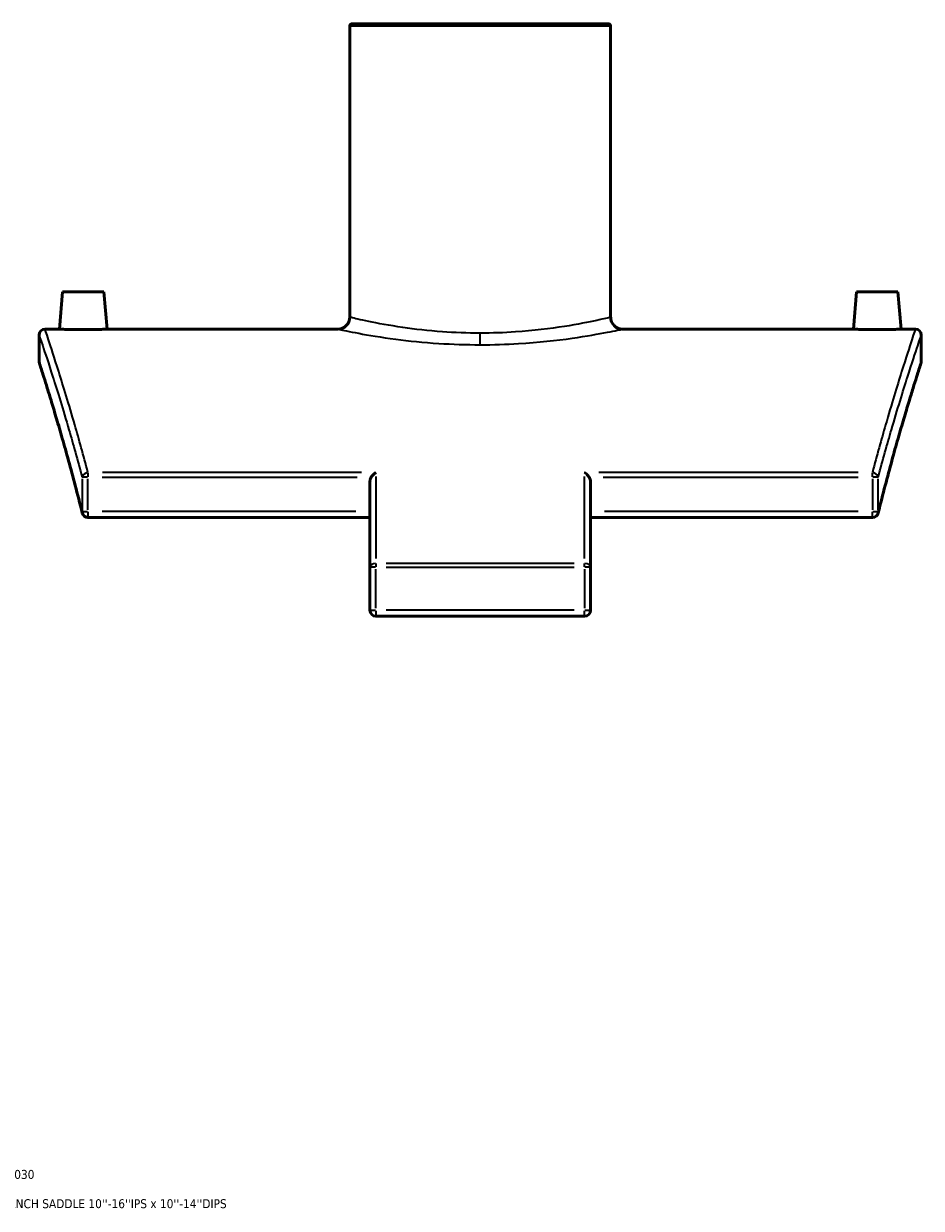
# Model space of a CAD drawing. Header units: inches. Extents: x -5.8 to 56, y -6.3 to 37.
# Tile 8 of 9: x 35 to 47, y 1.5 to 17.3. Entities that reach past the tile are written whole.
import ezdxf

# ---------------------------------------------------------------- set-up
doc = ezdxf.new("R2010")
doc.units = ezdxf.units.IN
doc.header["$MEASUREMENT"] = 0
for name, color, linetype, lineweight in [('Title (ANSI)', 7, 'Continuous', 50), ('Visible (ANSI)', 7, 'Continuous', 50), ('Visible Narrow (ANSI)', 7, 'Continuous', 35)]:
    doc.layers.add(name, color=color, linetype=linetype, lineweight=lineweight)
doc.styles.add('Text Style29', font='tahoma.ttf')

# ---------------------------------------------------------------- blocks, each defined once
blk = doc.blocks.new('Title Blocks ANSI - Large')
at = {"layer": 'Title (ANSI)', "color": 5, "true_color": 0x0000ff, "style": 'Text Style29'}
for tag, p in [('PART_NUMBER_001', (0.341, 0.873)), ('DESCRIPTION_001', (0.369, 0.481))]:
    blk.add_attdef(tag, p, '', height=0.12, dxfattribs=at)

msp = doc.modelspace()

# ---------------------------------------------------------------- linework, layer by layer
at = {"layer": 'Visible (ANSI)'}
for p, q in [((39.337, 17.309), (39.337, 13.41)), ((39.369, 17.341), (42.798, 17.341)), ((42.829, 17.309), (42.829, 13.41)), ((35.493, 13.749), (35.45, 13.251)), ((35.493, 13.749), (36.044, 13.749)), ((36.044, 13.749), (36.088, 13.251)), ((46.122, 13.749), (46.079, 13.251)), ((46.673, 13.749), (46.122, 13.749)), ((46.673, 13.749), (46.717, 13.251)), ((35.178, 13.171), (35.178, 12.82)), ((35.45, 13.251), (35.258, 13.251)), ((39.178, 13.251), (36.088, 13.251)), ((46.079, 13.251), (42.989, 13.251)), ((46.909, 13.251), (46.717, 13.251)), ((46.988, 12.82), (46.988, 13.171)), ((39.607, 10.064), (39.607, 11.204)), ((42.56, 11.204), (42.56, 10.064)), ((39.607, 10.73), (35.833, 10.73)), ((46.334, 10.73), (42.56, 10.73)), ((39.607, 10.064), (39.607, 9.487)), ((42.56, 9.487), (42.56, 10.064)), ((39.687, 9.408), (42.48, 9.408))]:
    msp.add_line(p, q, dxfattribs=at)
for centre, radius, start, end in [((39.369, 17.309), 0.0319, 90, 180), ((42.798, 17.309), 0.0319, 0, 90), ((39.178, 13.41), 0.159, 270, 0), ((42.989, 13.41), 0.159, 180, 270), ((35.258, 13.171), 0.0796, 90, 180), ((46.909, 13.171), 0.0796, 0, 90), ((35.258, 12.82), 0.0796, 180, 197.8992), ((46.909, 12.82), 0.0796, 342.1008, 0), ((35.833, 10.81), 0.0796, 193.9267, 270), ((46.334, 10.81), 0.0796, 270, 346.0733), ((39.687, 9.487), 0.0796, 180, 270), ((42.48, 9.487), 0.0796, 270, 0)]:
    msp.add_arc(centre, radius, start, end, dxfattribs=at)
for points, knots in [([(35.769, 13.245), (35.729, 13.245), (35.686, 13.245), (35.607, 13.246), (35.571, 13.247), (35.515, 13.248), (35.49, 13.249), (35.458, 13.25), (35.45, 13.251), (35.45, 13.251)], [0, 0, 0, 0, 0.305698, 0.305698, 0.611396, 0.611396, 0.916978, 0.916978, 1.222561, 1.222561, 1.222561, 1.222561]), ([(36.088, 13.251), (36.088, 13.251), (36.08, 13.25), (36.048, 13.249), (36.023, 13.248), (35.966, 13.247), (35.93, 13.246), (35.852, 13.245), (35.809, 13.245), (35.769, 13.245)], [3.667683, 3.667683, 3.667683, 3.667683, 3.973133, 3.973133, 4.278584, 4.278584, 4.584414, 4.584414, 4.890244, 4.890244, 4.890244, 4.890244]), ([(46.398, 13.245), (46.358, 13.245), (46.315, 13.245), (46.236, 13.246), (46.2, 13.247), (46.144, 13.248), (46.119, 13.249), (46.087, 13.25), (46.079, 13.251), (46.079, 13.251)], [2.445122, 2.445122, 2.445122, 2.445122, 2.750952, 2.750952, 3.056782, 3.056782, 3.362232, 3.362232, 3.667683, 3.667683, 3.667683, 3.667683]), ([(46.717, 13.251), (46.717, 13.251), (46.709, 13.25), (46.676, 13.249), (46.652, 13.248), (46.595, 13.247), (46.559, 13.246), (46.481, 13.245), (46.438, 13.245), (46.398, 13.245)], [6.112804, 6.112804, 6.112804, 6.112804, 6.418387, 6.418387, 6.72397, 6.72397, 7.029667, 7.029667, 7.335365, 7.335365, 7.335365, 7.335365]), ([(35.756, 10.79), (35.724, 10.917), (35.693, 11.039), (35.632, 11.272), (35.602, 11.383), (35.544, 11.593), (35.516, 11.693), (35.463, 11.88), (35.437, 11.967), (35.389, 12.13), (35.367, 12.205), (35.325, 12.342), (35.306, 12.404), (35.271, 12.515), (35.256, 12.564), (35.23, 12.648), (35.218, 12.683), (35.2, 12.739), (35.194, 12.761), (35.184, 12.789), (35.182, 12.796), (35.182, 12.796)], [5.54603, 5.54603, 5.54603, 5.54603, 7.031538, 7.031538, 8.517045, 8.517045, 10.002553, 10.002553, 11.48806, 11.48806, 12.973567, 12.973567, 14.459075, 14.459075, 15.944582, 15.944582, 17.43009, 17.43009, 18.915597, 18.915597, 20.401105, 20.401105, 20.401105, 20.401105]), ([(46.984, 12.796), (46.984, 12.796), (46.982, 12.789), (46.973, 12.761), (46.966, 12.739), (46.948, 12.683), (46.937, 12.648), (46.911, 12.564), (46.895, 12.515), (46.861, 12.404), (46.842, 12.342), (46.8, 12.205), (46.777, 12.13), (46.729, 11.967), (46.704, 11.88), (46.65, 11.693), (46.622, 11.593), (46.565, 11.383), (46.535, 11.272), (46.474, 11.039), (46.443, 10.917), (46.411, 10.79)], [18.458106, 18.458106, 18.458106, 18.458106, 19.943614, 19.943614, 21.429121, 21.429121, 22.914629, 22.914629, 24.400136, 24.400136, 25.885644, 25.885644, 27.371151, 27.371151, 28.856658, 28.856658, 30.342166, 30.342166, 31.827673, 31.827673, 33.313181, 33.313181, 33.313181, 33.313181]), ([(39.625, 11.27), (39.621, 11.263), (39.617, 11.255), (39.61, 11.234), (39.607, 11.218), (39.607, 11.204)], [-1.2072136, -1.2072136, -1.2072136, -1.2072136, -1.1474841, -1.1474841, -1.0414633, -1.0414633, -1.0414633, -1.0414633]), ([(39.625, 11.27), (39.632, 11.281), (39.64, 11.291), (39.661, 11.313), (39.674, 11.323), (39.687, 11.331), (39.687, 11.331), (39.687, 11.331)], [0, 0, 0, 0, 0.0983759, 0.0983759, 0.2349408, 0.2349408, 0.2358346, 0.2358346, 0.2358346, 0.2358346]), ([(42.48, 11.331), (42.48, 11.331), (42.48, 11.331), (42.489, 11.326), (42.497, 11.32), (42.513, 11.305), (42.52, 11.297), (42.532, 11.283), (42.537, 11.277), (42.541, 11.27)], [-0.0009012, -0.0009012, -0.0009012, -0.0009012, 0, 0, 0.0904112, 0.0904112, 0.176557, 0.176557, 0.236865, 0.236865, 0.236865, 0.236865]), ([(42.56, 11.204), (42.56, 11.218), (42.557, 11.234), (42.55, 11.255), (42.546, 11.263), (42.541, 11.27)], [-0.3463379, -0.3463379, -0.3463379, -0.3463379, -0.2403171, -0.2403171, -0.1805876, -0.1805876, -0.1805876, -0.1805876])]:
    msp.add_open_spline(points, degree=3, knots=knots, dxfattribs=at)
at = {"layer": 'Visible Narrow (ANSI)'}
for p, q in [((42.808, 17.309), (39.359, 17.309)), ((41.083, 13.044), (41.083, 13.186)), ((35.827, 11.27), (35.756, 11.27)), ((35.833, 11.329), (35.833, 11.273)), ((36.022, 11.27), (39.436, 11.27)), ((39.494, 11.331), (36.026, 11.331)), ((39.687, 11.277), (39.687, 10.181)), ((42.48, 10.181), (42.48, 11.277)), ((46.141, 11.331), (42.673, 11.331)), ((42.731, 11.27), (46.144, 11.27)), ((46.334, 11.273), (46.334, 11.329)), ((46.41, 11.27), (46.339, 11.27)), ((35.755, 11.247), (35.755, 10.833)), ((35.833, 10.833), (35.833, 11.247)), ((46.334, 11.247), (46.334, 10.833)), ((46.412, 10.833), (46.412, 11.247)), ((35.756, 10.81), (35.827, 10.81)), ((35.833, 10.803), (35.833, 10.73)), ((39.418, 10.81), (36.022, 10.81)), ((46.145, 10.81), (42.748, 10.81)), ((46.334, 10.73), (46.334, 10.803)), ((46.339, 10.81), (46.41, 10.81)), ((39.68, 10.064), (39.607, 10.064)), ((39.687, 10.112), (39.687, 10.067)), ((39.687, 9.516), (39.687, 10.035)), ((42.34, 10.114), (39.826, 10.114)), ((39.826, 10.064), (42.34, 10.064)), ((42.48, 10.067), (42.48, 10.112)), ((42.48, 10.035), (42.48, 9.516)), ((42.559, 10.064), (42.486, 10.064)), ((39.607, 9.487), (39.68, 9.487)), ((39.687, 9.481), (39.687, 9.408)), ((42.34, 9.487), (39.826, 9.487)), ((42.48, 9.408), (42.48, 9.481)), ((42.486, 9.487), (42.559, 9.487))]:
    msp.add_line(p, q, dxfattribs=at)
for centre, major_axis, ratio, start_param, end_param in [((35.833, 11.27), (-0.077, -0.0205), 0.762698, 4.583331, 5.874831), ((46.334, 11.27), (0.077, -0.0205), 0.762698, 0.408354, 1.699855), ((35.833, 10.81), (-0.0773, -0.0192), 0.740155, 5.976078, 6.267022), ((46.334, 10.81), (0.0773, -0.0192), 0.740155, 0.016164, 0.307107), ((39.687, 10.064), (-0.0796, 0), 0.629868, 4.790929, 6.204645), ((42.48, 10.064), (0.0796, 0), 0.629868, 0.07854, 1.492257)]:
    msp.add_ellipse(centre, major_axis=major_axis, ratio=ratio, start_param=start_param, end_param=end_param, dxfattribs=at)
for points, knots in [([(41.083, 13.197), (40.912, 13.197), (40.74, 13.204), (40.387, 13.229), (40.207, 13.25), (39.866, 13.299), (39.71, 13.328), (39.475, 13.377), (39.395, 13.396), (39.345, 13.408), (39.337, 13.41), (39.337, 13.41)], [0, 0, 0, 0, 1.253231, 1.253231, 2.708363, 2.708363, 4.368701, 4.368701, 6.032036, 6.032036, 6.703133, 6.703133, 6.703133, 6.703133]), ([(42.829, 13.41), (42.829, 13.41), (42.827, 13.409), (42.803, 13.404), (42.741, 13.389), (42.538, 13.345), (42.39, 13.315), (42.02, 13.256), (41.795, 13.229), (41.402, 13.203), (41.243, 13.197), (41.083, 13.197)], [20.10937, 20.10937, 20.10937, 20.10937, 20.491327, 20.491327, 22.094277, 22.094277, 23.819421, 23.819421, 25.648387, 25.648387, 26.812475, 26.812475, 26.812475, 26.812475]), ([(35.178, 13.171), (35.178, 13.171), (35.195, 13.123), (35.258, 12.934), (35.304, 12.793), (35.424, 12.418), (35.497, 12.18), (35.634, 11.71), (35.694, 11.499), (35.755, 11.27)], [16.006458, 16.006458, 16.006458, 16.006458, 19.940425, 19.940425, 23.874387, 23.874387, 27.943653, 27.943653, 30.733255, 30.733255, 30.733255, 30.733255]), ([(35.833, 11.331), (35.772, 11.562), (35.713, 11.775), (35.576, 12.25), (35.502, 12.49), (35.383, 12.869), (35.337, 13.012), (35.274, 13.202), (35.258, 13.251), (35.258, 13.251)], [-30.733255, -30.733255, -30.733255, -30.733255, -27.943653, -27.943653, -23.874387, -23.874387, -19.940425, -19.940425, -16.006458, -16.006458, -16.006458, -16.006458]), ([(39.178, 13.251), (39.178, 13.251), (39.186, 13.249), (39.241, 13.237), (39.328, 13.219), (39.585, 13.171), (39.755, 13.142), (40.127, 13.093), (40.323, 13.073), (40.709, 13.048), (40.896, 13.042), (41.083, 13.042)], [-6.703133, -6.703133, -6.703133, -6.703133, -6.032036, -6.032036, -4.368701, -4.368701, -2.708363, -2.708363, -1.253231, -1.253231, 0, 0, 0, 0]), ([(41.083, 13.042), (41.257, 13.042), (41.431, 13.047), (41.86, 13.073), (42.106, 13.1), (42.509, 13.157), (42.67, 13.187), (42.893, 13.23), (42.96, 13.244), (42.986, 13.25), (42.989, 13.251), (42.989, 13.251)], [-26.812475, -26.812475, -26.812475, -26.812475, -25.648387, -25.648387, -23.819421, -23.819421, -22.094277, -22.094277, -20.491327, -20.491327, -20.10937, -20.10937, -20.10937, -20.10937]), ([(46.909, 13.251), (46.909, 13.251), (46.892, 13.202), (46.83, 13.012), (46.783, 12.869), (46.664, 12.49), (46.591, 12.25), (46.454, 11.775), (46.395, 11.562), (46.334, 11.331)], [-19.289742, -19.289742, -19.289742, -19.289742, -15.355775, -15.355775, -11.421813, -11.421813, -7.352546, -7.352546, -4.562944, -4.562944, -4.562944, -4.562944]), ([(46.412, 11.27), (46.473, 11.499), (46.532, 11.71), (46.67, 12.18), (46.743, 12.418), (46.862, 12.793), (46.909, 12.934), (46.972, 13.123), (46.988, 13.171), (46.988, 13.171)], [4.562944, 4.562944, 4.562944, 4.562944, 7.352546, 7.352546, 11.421813, 11.421813, 15.355775, 15.355775, 19.289742, 19.289742, 19.289742, 19.289742]), ([(35.755, 10.81), (35.683, 11.099), (35.613, 11.362), (35.473, 11.864), (35.405, 12.093), (35.295, 12.455), (35.252, 12.592), (35.193, 12.774), (35.178, 12.82), (35.178, 12.82)], [5.54603, 5.54603, 5.54603, 5.54603, 8.928013, 8.928013, 12.83202, 12.83202, 16.61656, 16.61656, 20.401105, 20.401105, 20.401105, 20.401105]), ([(46.988, 12.82), (46.988, 12.82), (46.973, 12.774), (46.915, 12.592), (46.872, 12.455), (46.762, 12.093), (46.694, 11.864), (46.554, 11.362), (46.484, 11.099), (46.412, 10.81)], [18.458106, 18.458106, 18.458106, 18.458106, 22.242651, 22.242651, 26.027191, 26.027191, 29.931198, 29.931198, 33.313181, 33.313181, 33.313181, 33.313181])]:
    msp.add_open_spline(points, degree=3, knots=knots, dxfattribs=at)

# ---------------------------------------------------------------- block references
msp.add_blockref('Title Blocks ANSI - Large', (33.5, 1)).add_auto_attribs({'PART_NUMBER_001': '5958BB03160030', 'DESCRIPTION_001': "PLASSON BRANCH SADDLE 10''-16''IPS x 10''-14''DIPS"})

doc.saveas('drawing.dxf')
